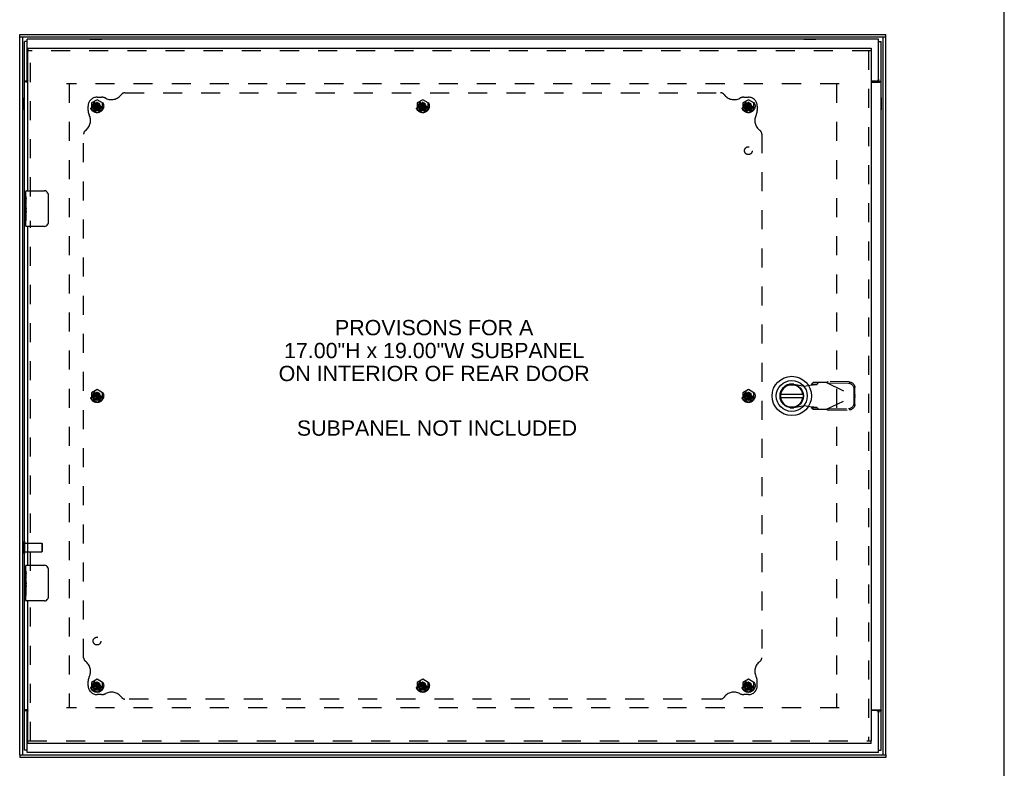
# Model space of a CAD drawing. Header units: inches. Extents: x 0 to 97.1, y 0 to 62.9.
# Tile 34 of 56: x 69.6 to 97.1, y 20.5 to 41.5. Entities that reach past the tile are written whole.
import ezdxf

# ---------------------------------------------------------------- set-up
doc = ezdxf.new("R2010")
doc.units = ezdxf.units.IN
doc.header["$LTSCALE"] = 5.342857
doc.header["$MEASUREMENT"] = 0
doc.linetypes.add('HIDDEN', pattern=[0.2, 0.1, -0.1])
doc.layers.get('0').update_dxf_attribs({"linetype": 'CONTINUOUS'})
for name, color, linetype in [('DEFAULT_2', 8, 'HIDDEN'), ('DIMENSIONS', 7, 'CONTINUOUS'), ('FRONT_COVER', 7, 'CONTINUOUS'), ('REAR_DOOR', 7, 'CONTINUOUS'), ('SUBPANEL', 7, 'CONTINUOUS')]:
    doc.layers.add(name, color=color, linetype=linetype)
doc.styles.get("Standard").update_dxf_attribs({"font": 'arial.ttf'})

msp = doc.modelspace()

# ---------------------------------------------------------------- linework, layer by layer
at = {"color": 7, "linetype": 'Continuous'}
for p, q in [((97.142857, 0), (97.142857, 62.857143)), ((69.765219, 40.880072), (69.690219, 40.880072)), ((71.521719, 40.947072), (71.521719, 40.943072)), ((71.521719, 40.947072), (71.858719, 40.947072)), ((71.858719, 40.947072), (71.858719, 40.943072)), ((91.521719, 40.947072), (91.521719, 40.943072)), ((91.521719, 40.947072), (91.858719, 40.947072)), ((91.858719, 40.947072), (91.858719, 40.943072)), ((93.615219, 40.880072), (93.690219, 40.880072)), ((69.765219, 39.771131), (69.690219, 39.771131)), ((69.765219, 39.771131), (69.765219, 39.828072)), ((93.615219, 39.828072), (93.615219, 39.771131)), ((93.615219, 39.771131), (93.690219, 39.771131)), ((69.685219, 38.962072), (69.685219, 39.299072)), ((69.685219, 39.299072), (69.690219, 39.299072)), ((93.694219, 39.299072), (93.690219, 39.299072)), ((93.694219, 39.299072), (93.694219, 38.962072)), ((69.685219, 38.962072), (69.690219, 38.962072)), ((93.694219, 38.962072), (93.690219, 38.962072)), ((69.685219, 26.524572), (69.685219, 26.861572)), ((69.685219, 26.861572), (69.690219, 26.861572)), ((69.685219, 26.524572), (69.690219, 26.524572)), ((69.765219, 22.115013), (69.690219, 22.115013)), ((69.765219, 22.058072), (69.765219, 22.115013)), ((93.615219, 22.115013), (93.690219, 22.115013)), ((93.615219, 22.115013), (93.615219, 22.058072)), ((69.765219, 21.006072), (69.690219, 21.006072)), ((93.615219, 21.006072), (93.690219, 21.006072))]:
    msp.add_line(p, q, dxfattribs=at)
at = {"color": 3, "linetype": 'Continuous'}
for p, q in [((69.690219, 21.006072), (69.690219, 40.880072)), ((69.765219, 39.828072), (69.765219, 40.943072)), ((93.615219, 40.943072), (69.765219, 40.943072)), ((93.615219, 39.828072), (93.615219, 40.943072)), ((93.690219, 21.006072), (93.690219, 40.880072)), ((69.784719, 39.741072), (69.733405, 39.741072)), ((93.555219, 39.768072), (93.409719, 39.768072)), ((93.409719, 39.741072), (93.647034, 39.741072)), ((93.662053, 39.749549), (93.669295, 39.752638)), ((69.718385, 22.136595), (69.711143, 22.133505)), ((69.784719, 22.145072), (69.733405, 22.145072)), ((93.409719, 22.145072), (93.647034, 22.145072)), ((93.555219, 22.118072), (93.409719, 22.118072)), ((69.765219, 20.943072), (69.765219, 22.058072)), ((93.615219, 20.943072), (93.615219, 22.058072)), ((93.615219, 20.943072), (69.765219, 20.943072))]:
    msp.add_line(p, q, dxfattribs=at)
for points in [[(69.711143, 39.752638), (69.708809, 39.753661), (69.706562, 39.754685), (69.704436, 39.755707), (69.702476, 39.756713), (69.700648, 39.757729), (69.698925, 39.758777), (69.697335, 39.759853), (69.695878, 39.760967), (69.694597, 39.762091), (69.693525, 39.763187), (69.692626, 39.764277), (69.691884, 39.765366), (69.691287, 39.766463), (69.690825, 39.767576), (69.690492, 39.768715), (69.690288, 39.769902), (69.690219, 39.771131)], [(69.733405, 39.741072), (69.732206, 39.742097), (69.7308, 39.74314), (69.729173, 39.744203), (69.72734, 39.745273), (69.725318, 39.746345), (69.723131, 39.747416), (69.720799, 39.748488), (69.718385, 39.749549), (69.711143, 39.752638)], [(93.647034, 39.741072), (93.648233, 39.742097), (93.649639, 39.74314), (93.651265, 39.744203), (93.653098, 39.745273), (93.65512, 39.746345), (93.657308, 39.747416), (93.659639, 39.748488), (93.662053, 39.749549)], [(93.669295, 39.752638), (93.67163, 39.753661), (93.673877, 39.754685), (93.676003, 39.755707), (93.677962, 39.756713), (93.679791, 39.757729), (93.681513, 39.758777), (93.683104, 39.759853), (93.684561, 39.760967), (93.685841, 39.762091), (93.686913, 39.763187), (93.687812, 39.764277), (93.688554, 39.765366), (93.689152, 39.766463), (93.689614, 39.767576), (93.689946, 39.768715), (93.69015, 39.769902), (93.690219, 39.771131)], [(69.711143, 22.133505), (69.708809, 22.132483), (69.706562, 22.131459), (69.704436, 22.130437), (69.702476, 22.12943), (69.700648, 22.128414), (69.698925, 22.127366), (69.697335, 22.12629), (69.695878, 22.125177), (69.694597, 22.124053), (69.693525, 22.122956), (69.692626, 22.121866), (69.691884, 22.120777), (69.691287, 22.11968), (69.690825, 22.118568), (69.690492, 22.117428), (69.690288, 22.116242), (69.690219, 22.115013)], [(69.733405, 22.145072), (69.732206, 22.144046), (69.7308, 22.143003), (69.729173, 22.14194), (69.72734, 22.14087), (69.725318, 22.139798), (69.723131, 22.138728), (69.720799, 22.137656), (69.718385, 22.136595)], [(93.647034, 22.145072), (93.648233, 22.144046), (93.649639, 22.143003), (93.651265, 22.14194), (93.653098, 22.14087), (93.65512, 22.139798), (93.657308, 22.138728), (93.659639, 22.137656), (93.662053, 22.136595), (93.669295, 22.133505)], [(93.669295, 22.133505), (93.67163, 22.132483), (93.673877, 22.131459), (93.676003, 22.130437), (93.677962, 22.12943), (93.679791, 22.128414), (93.681513, 22.127366), (93.683104, 22.12629), (93.684561, 22.125177), (93.685841, 22.124053), (93.686913, 22.122956), (93.687812, 22.121866), (93.688554, 22.120777), (93.689152, 22.11968), (93.689614, 22.118568), (93.689946, 22.117428), (93.69015, 22.116242), (93.690219, 22.115013)]]:
    msp.add_lwpolyline(points, dxfattribs=at)
at = {"color": 7, "linetype": 'Continuous'}
for points in [[(69.775785, 39.758534), (69.773227, 39.760408), (69.771972, 39.761352), (69.770734, 39.762332), (69.769566, 39.763331), (69.768505, 39.764341), (69.767578, 39.765358), (69.766806, 39.766371), (69.766193, 39.767376), (69.765738, 39.768366), (69.765435, 39.769331), (69.76527, 39.770253), (69.765219, 39.771131)], [(69.784719, 39.749715), (69.784087, 39.75075), (69.783333, 39.751792), (69.782456, 39.752837), (69.78149, 39.75385), (69.780496, 39.754789), (69.779438, 39.755709), (69.778278, 39.75665), (69.777054, 39.757593), (69.775785, 39.758534)], [(93.594371, 39.741072), (93.594201, 39.742258), (93.594131, 39.743404), (93.594157, 39.744507), (93.594276, 39.745579), (93.594487, 39.746622), (93.594793, 39.747652), (93.5952, 39.748678), (93.595715, 39.749707), (93.596351, 39.75075), (93.597105, 39.751792), (93.597983, 39.752837), (93.598949, 39.75385), (93.599942, 39.754789), (93.601, 39.755709), (93.60216, 39.75665), (93.603385, 39.757593), (93.604653, 39.758534), (93.607212, 39.760408)], [(93.607212, 39.760408), (93.608466, 39.761352), (93.609704, 39.762332), (93.610872, 39.763331), (93.611933, 39.764341), (93.61286, 39.765358), (93.613633, 39.766371), (93.614246, 39.767376), (93.6147, 39.768366), (93.615003, 39.769331), (93.615169, 39.770253), (93.615219, 39.771131)], [(69.773227, 22.125736), (69.771972, 22.124791), (69.770734, 22.123812), (69.769566, 22.122813), (69.768505, 22.121802), (69.767578, 22.120785), (69.766806, 22.119773), (69.766193, 22.118767), (69.765738, 22.117777), (69.765435, 22.116812), (69.76527, 22.11589), (69.765219, 22.115013)], [(69.784719, 22.136429), (69.784087, 22.135393), (69.783333, 22.134351), (69.782456, 22.133307), (69.78149, 22.132294), (69.780496, 22.131354), (69.779438, 22.130435), (69.778278, 22.129494), (69.777054, 22.128551), (69.775785, 22.127609), (69.773227, 22.125736)], [(93.594371, 22.145072), (93.594201, 22.143885), (93.594131, 22.14274), (93.594157, 22.141636), (93.594276, 22.140565), (93.594487, 22.139521), (93.594793, 22.138492), (93.5952, 22.137465), (93.595715, 22.136436), (93.596351, 22.135393), (93.597105, 22.134351), (93.597983, 22.133307), (93.598949, 22.132294), (93.599942, 22.131354), (93.601, 22.130435), (93.60216, 22.129494), (93.603385, 22.128551), (93.604653, 22.127609)], [(93.604653, 22.127609), (93.607212, 22.125736), (93.608466, 22.124791), (93.609704, 22.123812), (93.610872, 22.122813), (93.611933, 22.121802), (93.61286, 22.120785), (93.613633, 22.119773), (93.614246, 22.118767), (93.6147, 22.117777), (93.615003, 22.116812), (93.615169, 22.11589), (93.615219, 22.115013)]]:
    msp.add_lwpolyline(points, dxfattribs=at)
at = {"color": 3, "linetype": 'Continuous'}
for centre, start, end in [((69.825219, 39.828072), 180, 227.5164412), ((93.555219, 39.828072), 270, 360), ((69.825219, 22.058072), 132.4835588, 180), ((93.555219, 22.058072), 0, 90)]:
    msp.add_arc(centre, 0.06, start, end, dxfattribs=at)
at = {"layer": 'DEFAULT_2', "color": 8, "linetype": 'HIDDEN'}
for p, q in [((92.515219, 39.693072), (70.865219, 39.693072)), ((70.940219, 39.693072), (70.940219, 22.193072)), ((92.440219, 39.693072), (92.440219, 22.193072)), ((69.690219, 26.861572), (69.703219, 26.861572)), ((69.703219, 26.524572), (69.703219, 26.861572)), ((69.703219, 26.817072), (70.175219, 26.817072)), ((70.175219, 26.817072), (70.175219, 26.569072)), ((70.185219, 26.807072), (70.175219, 26.817072)), ((70.185219, 26.807072), (70.185219, 26.579072)), ((69.690219, 26.524572), (69.703219, 26.524572)), ((69.703219, 26.569072), (70.175219, 26.569072)), ((70.185219, 26.579072), (70.175219, 26.569072)), ((92.515219, 22.193072), (70.865219, 22.193072))]:
    msp.add_line(p, q, dxfattribs=at)
at = {"layer": 'FRONT_COVER', "color": 7, "linetype": 'Continuous'}
for p, q in [((69.555219, 41.003072), (69.555219, 41.078072)), ((93.825219, 41.003072), (69.555219, 41.003072)), ((69.630219, 41.003072), (69.630219, 20.883072)), ((93.750219, 20.883072), (93.750219, 41.003072)), ((93.825219, 41.003072), (93.825219, 41.078072)), ((69.555219, 20.883072), (69.555219, 20.808072)), ((69.555219, 20.883072), (93.825219, 20.883072)), ((93.825219, 20.883072), (93.825219, 20.808072))]:
    msp.add_line(p, q, dxfattribs=at)
at = {"layer": 'FRONT_COVER', "color": 3, "linetype": 'Continuous'}
for p, q in [((69.555219, 41.078072), (93.825219, 41.078072)), ((69.555219, 20.883072), (69.555219, 41.003072)), ((93.825219, 20.883072), (93.825219, 41.003072)), ((93.825219, 20.808072), (69.555219, 20.808072))]:
    msp.add_line(p, q, dxfattribs=at)
at = {"layer": 'REAR_DOOR', "color": 7, "linetype": 'Continuous'}
for p, q in [((69.784719, 40.693072), (69.784719, 40.618072)), ((93.409719, 40.693072), (93.409719, 40.618072)), ((69.739719, 36.693072), (70.249719, 36.693072)), ((69.724719, 36.534112), (69.724719, 36.678072)), ((69.724719, 36.278166), (69.724719, 36.530936)), ((69.733668, 36.476009), (69.724719, 36.476009)), ((69.734719, 36.308246), (69.734719, 36.465046)), ((70.349626, 36.593072), (70.349626, 35.793072)), ((69.724719, 35.708072), (69.724719, 36.27572)), ((69.727506, 36.245389), (69.724719, 36.245389)), ((69.724728, 36.308246), (69.734719, 36.308246)), ((69.734719, 36.124577), (69.734719, 36.177563)), ((69.724719, 36.113606), (69.733979, 36.113606)), ((69.724719, 36.077632), (69.734719, 36.077632)), ((69.724728, 36.014757), (69.734719, 36.014757)), ((69.734719, 35.84726), (69.734719, 36.077632)), ((69.724728, 35.84726), (69.734719, 35.84726)), ((70.249719, 35.693072), (69.739719, 35.693072)), ((91.50041, 30.980143), (90.87543, 30.980143)), ((90.87543, 30.901402), (91.50041, 30.901402)), ((69.724719, 26.034112), (69.724719, 26.178072)), ((69.724719, 25.778166), (69.724719, 26.030936)), ((69.733668, 25.976009), (69.724719, 25.976009)), ((69.734719, 25.808246), (69.734719, 25.965046)), ((69.739719, 26.193072), (70.249719, 26.193072)), ((70.349626, 26.093072), (70.349626, 25.293072)), ((69.724719, 25.208072), (69.724719, 25.77572)), ((69.727506, 25.745389), (69.724719, 25.745389)), ((69.724728, 25.808246), (69.734719, 25.808246)), ((69.734719, 25.624577), (69.734719, 25.677563)), ((69.724719, 25.613606), (69.733979, 25.613606)), ((69.724719, 25.577632), (69.734719, 25.577632)), ((69.724728, 25.514757), (69.734719, 25.514757)), ((69.734719, 25.34726), (69.734719, 25.577632)), ((69.724728, 25.34726), (69.734719, 25.34726)), ((70.249719, 25.193072), (69.739719, 25.193072)), ((69.784719, 21.193072), (69.784719, 21.268072)), ((93.409719, 21.193072), (93.409719, 21.268072))]:
    msp.add_line(p, q, dxfattribs=at)
at = {"layer": 'REAR_DOOR', "color": 3, "linetype": 'Continuous'}
for p, q in [((69.784719, 40.693072), (93.409719, 40.693072)), ((69.784719, 36.693072), (69.784719, 40.618072)), ((93.409719, 40.618072), (93.409719, 21.268072)), ((69.784719, 26.193072), (69.784719, 35.693072)), ((69.784719, 21.268072), (69.784719, 25.193072)), ((93.409719, 21.193072), (69.784719, 21.193072))]:
    msp.add_line(p, q, dxfattribs=at)
at = {"layer": 'REAR_DOOR', "color": 8, "linetype": 'HIDDEN'}
for p, q in [((93.409719, 40.618072), (69.784719, 40.618072)), ((69.859719, 36.538072), (69.859719, 40.618072)), ((93.334719, 40.618072), (93.334719, 21.268072)), ((71.722219, 39.248205), (71.566219, 39.158138)), ((71.878219, 39.158138), (71.722219, 39.248205)), ((80.847219, 39.248205), (80.691219, 39.158138)), ((81.003219, 39.158138), (80.847219, 39.248205)), ((89.972219, 39.248205), (89.816219, 39.158138)), ((90.128219, 39.158138), (89.972219, 39.248205)), ((71.566219, 39.158138), (71.566219, 38.978005)), ((71.566219, 38.978005), (71.722219, 38.887938)), ((71.623934, 39.083572), (71.622953, 39.083535)), ((71.622953, 39.083535), (71.821486, 39.052608)), ((71.622953, 39.052608), (71.821486, 39.083535)), ((71.622953, 39.052608), (71.623934, 39.052572)), ((71.653719, 39.083572), (71.623934, 39.083572)), ((71.623934, 39.052572), (71.653719, 39.052572)), ((71.628219, 39.068072), (71.722219, 39.068072)), ((71.68732, 39.102971), (71.653719, 39.083572)), ((71.653719, 39.083572), (71.790719, 39.052572)), ((71.653719, 39.052572), (71.790719, 39.083572)), ((71.653719, 39.052572), (71.68732, 39.033172)), ((71.706719, 39.136572), (71.68732, 39.102971)), ((71.68732, 39.033172), (71.757119, 39.102971)), ((71.68732, 39.102971), (71.757119, 39.033172)), ((71.68732, 39.033172), (71.706719, 38.999572)), ((71.706756, 39.167338), (71.706719, 39.166357)), ((71.706719, 39.166357), (71.706719, 39.136572)), ((71.706719, 38.999572), (71.737719, 39.136572)), ((71.737719, 38.999572), (71.706719, 39.136572)), ((71.706719, 38.999572), (71.706719, 38.969786)), ((71.706719, 38.969786), (71.706756, 38.968805)), ((71.706756, 38.968805), (71.737683, 39.167338)), ((71.737683, 38.968805), (71.706756, 39.167338)), ((71.722219, 39.068072), (71.722219, 38.994072)), ((71.722219, 38.887938), (71.878219, 38.978005)), ((71.737719, 39.166357), (71.737683, 39.167338)), ((71.737683, 38.968805), (71.737719, 38.969786)), ((71.737719, 39.136572), (71.737719, 39.166357)), ((71.757119, 39.102971), (71.737719, 39.136572)), ((71.737719, 38.999572), (71.757119, 39.033172)), ((71.737719, 38.969786), (71.737719, 38.999572)), ((71.790719, 39.083572), (71.757119, 39.102971)), ((71.757119, 39.033172), (71.790719, 39.052572)), ((71.820504, 39.083572), (71.790719, 39.083572)), ((71.790719, 39.052572), (71.820504, 39.052572)), ((71.821486, 39.083535), (71.820504, 39.083572)), ((71.820504, 39.052572), (71.821486, 39.052608)), ((71.878219, 38.978005), (71.878219, 39.158138)), ((80.691219, 39.158138), (80.691219, 38.978005)), ((80.691219, 38.978005), (80.847219, 38.887938)), ((80.748934, 39.083572), (80.747953, 39.083535)), ((80.747953, 39.052608), (80.946486, 39.083535)), ((80.747953, 39.083535), (80.946486, 39.052608)), ((80.747953, 39.052608), (80.748934, 39.052572)), ((80.778719, 39.083572), (80.748934, 39.083572)), ((80.748934, 39.052572), (80.778719, 39.052572)), ((80.753219, 39.068072), (80.847219, 39.068072)), ((80.81232, 39.102971), (80.778719, 39.083572)), ((80.778719, 39.052572), (80.915719, 39.083572)), ((80.778719, 39.083572), (80.915719, 39.052572)), ((80.778719, 39.052572), (80.81232, 39.033172)), ((80.831719, 39.136572), (80.81232, 39.102971)), ((80.81232, 39.033172), (80.882119, 39.102971)), ((80.81232, 39.102971), (80.882119, 39.033172)), ((80.81232, 39.033172), (80.831719, 38.999572)), ((80.831756, 39.167338), (80.831719, 39.166357)), ((80.831719, 39.166357), (80.831719, 39.136572)), ((80.831719, 38.999572), (80.862719, 39.136572)), ((80.862719, 38.999572), (80.831719, 39.136572)), ((80.831719, 38.999572), (80.831719, 38.969786)), ((80.831719, 38.969786), (80.831756, 38.968805)), ((80.831756, 38.968805), (80.862683, 39.167338)), ((80.862683, 38.968805), (80.831756, 39.167338)), ((80.847219, 39.068072), (80.847219, 38.994072)), ((80.847219, 38.887938), (81.003219, 38.978005)), ((80.862719, 39.166357), (80.862683, 39.167338)), ((80.862683, 38.968805), (80.862719, 38.969786)), ((80.862719, 39.136572), (80.862719, 39.166357)), ((80.882119, 39.102971), (80.862719, 39.136572)), ((80.862719, 38.999572), (80.882119, 39.033172)), ((80.862719, 38.969786), (80.862719, 38.999572)), ((80.915719, 39.083572), (80.882119, 39.102971)), ((80.882119, 39.033172), (80.915719, 39.052572)), ((80.945504, 39.083572), (80.915719, 39.083572)), ((80.915719, 39.052572), (80.945504, 39.052572)), ((80.946486, 39.083535), (80.945504, 39.083572)), ((80.945504, 39.052572), (80.946486, 39.052608)), ((81.003219, 38.978005), (81.003219, 39.158138)), ((89.816219, 39.158138), (89.816219, 38.978005)), ((89.816219, 38.978005), (89.972219, 38.887938)), ((89.873934, 39.083572), (89.872953, 39.083535)), ((89.872953, 39.052608), (90.071486, 39.083535)), ((89.872953, 39.083535), (90.071486, 39.052608)), ((89.872953, 39.052608), (89.873934, 39.052572)), ((89.903719, 39.083572), (89.873934, 39.083572)), ((89.873934, 39.052572), (89.903719, 39.052572)), ((89.878219, 39.068072), (89.972219, 39.068072)), ((89.93732, 39.102971), (89.903719, 39.083572)), ((89.903719, 39.052572), (90.040719, 39.083572)), ((89.903719, 39.083572), (90.040719, 39.052572)), ((89.903719, 39.052572), (89.93732, 39.033172)), ((89.956719, 39.136572), (89.93732, 39.102971)), ((89.93732, 39.033172), (90.007119, 39.102971)), ((89.93732, 39.102971), (90.007119, 39.033172)), ((89.93732, 39.033172), (89.956719, 38.999572)), ((89.956756, 39.167338), (89.956719, 39.166357)), ((89.956719, 39.166357), (89.956719, 39.136572)), ((89.956719, 38.999572), (89.987719, 39.136572)), ((89.987719, 38.999572), (89.956719, 39.136572)), ((89.956719, 38.999572), (89.956719, 38.969786)), ((89.956719, 38.969786), (89.956756, 38.968805)), ((89.956756, 38.968805), (89.987683, 39.167338)), ((89.987683, 38.968805), (89.956756, 39.167338)), ((89.972219, 39.068072), (89.972219, 38.994072)), ((89.972219, 38.887938), (90.128219, 38.978005)), ((89.987719, 39.166357), (89.987683, 39.167338)), ((89.987683, 38.968805), (89.987719, 38.969786)), ((89.987719, 39.136572), (89.987719, 39.166357)), ((90.007119, 39.102971), (89.987719, 39.136572)), ((89.987719, 38.999572), (90.007119, 39.033172)), ((89.987719, 38.969786), (89.987719, 38.999572)), ((90.040719, 39.083572), (90.007119, 39.102971)), ((90.007119, 39.033172), (90.040719, 39.052572)), ((90.070504, 39.083572), (90.040719, 39.083572)), ((90.040719, 39.052572), (90.070504, 39.052572)), ((90.071486, 39.083535), (90.070504, 39.083572)), ((90.070504, 39.052572), (90.071486, 39.052608)), ((90.128219, 38.978005), (90.128219, 39.158138)), ((69.859719, 26.038072), (69.859719, 35.848072)), ((91.247942, 31.269966), (91.542282, 31.216332)), ((91.542282, 31.216332), (91.739133, 31.254187)), ((91.784594, 31.314757), (91.74301, 31.268704)), ((91.74301, 31.268704), (91.898098, 31.268704)), ((92.158393, 31.314757), (91.784594, 31.314757)), ((91.898098, 31.268704), (91.939682, 31.314757)), ((92.158393, 31.314757), (92.945794, 30.940741)), ((92.186676, 31.301322), (92.206431, 31.342912)), ((92.777144, 31.291242), (92.186676, 31.301322)), ((92.796899, 31.332831), (92.206431, 31.342912)), ((92.959168, 30.985362), (92.95578, 31.178299)), ((71.722219, 31.123205), (71.566219, 31.033138)), ((71.566219, 31.033138), (71.566219, 30.853005)), ((71.623934, 30.958572), (71.622953, 30.958535)), ((71.622953, 30.958535), (71.821486, 30.927608)), ((71.622953, 30.927608), (71.821486, 30.958535)), ((71.622953, 30.927608), (71.623934, 30.927572)), ((71.653719, 30.958572), (71.623934, 30.958572)), ((71.623934, 30.927572), (71.653719, 30.927572)), ((71.628219, 30.943072), (71.722219, 30.943072)), ((71.68732, 30.977971), (71.653719, 30.958572)), ((71.653719, 30.958572), (71.790719, 30.927572)), ((71.653719, 30.927572), (71.790719, 30.958572)), ((71.653719, 30.927572), (71.68732, 30.908172)), ((71.706719, 31.011572), (71.68732, 30.977971)), ((71.68732, 30.908172), (71.757119, 30.977971)), ((71.68732, 30.977971), (71.757119, 30.908172)), ((71.68732, 30.908172), (71.706719, 30.874572)), ((71.706756, 31.042338), (71.706719, 31.041357)), ((71.706719, 31.041357), (71.706719, 31.011572)), ((71.706719, 30.874572), (71.737719, 31.011572)), ((71.737719, 30.874572), (71.706719, 31.011572)), ((71.706756, 30.843805), (71.737683, 31.042338)), ((71.737683, 30.843805), (71.706756, 31.042338)), ((71.878219, 31.033138), (71.722219, 31.123205)), ((71.722219, 30.943072), (71.722219, 30.869072)), ((71.737719, 31.041357), (71.737683, 31.042338)), ((71.737719, 31.011572), (71.737719, 31.041357)), ((71.757119, 30.977971), (71.737719, 31.011572)), ((71.737719, 30.874572), (71.757119, 30.908172)), ((71.790719, 30.958572), (71.757119, 30.977971)), ((71.757119, 30.908172), (71.790719, 30.927572)), ((71.820504, 30.958572), (71.790719, 30.958572)), ((71.790719, 30.927572), (71.820504, 30.927572)), ((71.821486, 30.958535), (71.820504, 30.958572)), ((71.820504, 30.927572), (71.821486, 30.927608)), ((71.878219, 30.853005), (71.878219, 31.033138)), ((89.972219, 31.123205), (89.816219, 31.033138)), ((89.816219, 31.033138), (89.816219, 30.853005)), ((89.873934, 30.958572), (89.872953, 30.958535)), ((89.872953, 30.927608), (90.071486, 30.958535)), ((89.872953, 30.958535), (90.071486, 30.927608)), ((89.872953, 30.927608), (89.873934, 30.927572)), ((89.903719, 30.958572), (89.873934, 30.958572)), ((89.873934, 30.927572), (89.903719, 30.927572)), ((89.878219, 30.943072), (89.972219, 30.943072)), ((89.93732, 30.977971), (89.903719, 30.958572)), ((89.903719, 30.927572), (90.040719, 30.958572)), ((89.903719, 30.958572), (90.040719, 30.927572)), ((89.903719, 30.927572), (89.93732, 30.908172)), ((89.956719, 31.011572), (89.93732, 30.977971)), ((89.93732, 30.908172), (90.007119, 30.977971)), ((89.93732, 30.977971), (90.007119, 30.908172)), ((89.93732, 30.908172), (89.956719, 30.874572)), ((89.956756, 31.042338), (89.956719, 31.041357)), ((89.956719, 31.041357), (89.956719, 31.011572)), ((89.956719, 30.874572), (89.987719, 31.011572)), ((89.987719, 30.874572), (89.956719, 31.011572)), ((89.956756, 30.843805), (89.987683, 31.042338)), ((89.987683, 30.843805), (89.956756, 31.042338)), ((90.128219, 31.033138), (89.972219, 31.123205)), ((89.972219, 30.943072), (89.972219, 30.869072)), ((89.987719, 31.041357), (89.987683, 31.042338)), ((89.987719, 31.011572), (89.987719, 31.041357)), ((90.007119, 30.977971), (89.987719, 31.011572)), ((89.987719, 30.874572), (90.007119, 30.908172)), ((90.040719, 30.958572), (90.007119, 30.977971)), ((90.007119, 30.908172), (90.040719, 30.927572)), ((90.070504, 30.958572), (90.040719, 30.958572)), ((90.040719, 30.927572), (90.070504, 30.927572)), ((90.071486, 30.958535), (90.070504, 30.958572)), ((90.070504, 30.927572), (90.071486, 30.927608)), ((90.128219, 30.853005), (90.128219, 31.033138)), ((92.158393, 30.566725), (92.945794, 30.940741)), ((92.939413, 30.943772), (92.936025, 31.136709)), ((92.936025, 30.744773), (92.939413, 30.93771)), ((92.959168, 30.985362), (92.939413, 30.943772)), ((92.939413, 30.93771), (92.959168, 30.89612)), ((92.950342, 30.955796), (92.945794, 30.940741)), ((92.945794, 30.940741), (92.950342, 30.925686)), ((92.959168, 30.985362), (92.95701, 30.978082)), ((71.566219, 30.853005), (71.722219, 30.762938)), ((71.706719, 30.874572), (71.706719, 30.844786)), ((71.706719, 30.844786), (71.706756, 30.843805)), ((71.722219, 30.762938), (71.878219, 30.853005)), ((71.737683, 30.843805), (71.737719, 30.844786)), ((71.737719, 30.844786), (71.737719, 30.874572)), ((89.816219, 30.853005), (89.972219, 30.762938)), ((89.956719, 30.874572), (89.956719, 30.844786)), ((89.956719, 30.844786), (89.956756, 30.843805)), ((89.972219, 30.762938), (90.128219, 30.853005)), ((89.987683, 30.843805), (89.987719, 30.844786)), ((89.987719, 30.844786), (89.987719, 30.874572)), ((91.542282, 30.66515), (91.247942, 30.611516)), ((91.739133, 30.627295), (91.542282, 30.66515)), ((92.95578, 30.703184), (92.959168, 30.89612)), ((91.898098, 30.612778), (91.74301, 30.612778)), ((91.74301, 30.612778), (91.784594, 30.566725)), ((91.784594, 30.566725), (92.158393, 30.566725)), ((91.939682, 30.566725), (91.898098, 30.612778)), ((92.186676, 30.58016), (92.777144, 30.59024)), ((92.206431, 30.53857), (92.186676, 30.58016)), ((92.206431, 30.53857), (92.796899, 30.548651)), ((69.859719, 21.268072), (69.859719, 25.348072)), ((71.722219, 22.998205), (71.566219, 22.908138)), ((71.566219, 22.908138), (71.566219, 22.728005)), ((71.706756, 22.917338), (71.706719, 22.916357)), ((71.706719, 22.916357), (71.706719, 22.886572)), ((71.737683, 22.718805), (71.706756, 22.917338)), ((71.706756, 22.718805), (71.737683, 22.917338)), ((71.878219, 22.908138), (71.722219, 22.998205)), ((71.737719, 22.916357), (71.737683, 22.917338)), ((71.737719, 22.886572), (71.737719, 22.916357)), ((71.878219, 22.728005), (71.878219, 22.908138)), ((80.847219, 22.998205), (80.691219, 22.908138)), ((80.691219, 22.908138), (80.691219, 22.728005)), ((80.831756, 22.917338), (80.831719, 22.916357)), ((80.831719, 22.916357), (80.831719, 22.886572)), ((80.862683, 22.718805), (80.831756, 22.917338)), ((80.831756, 22.718805), (80.862683, 22.917338)), ((81.003219, 22.908138), (80.847219, 22.998205)), ((80.862719, 22.916357), (80.862683, 22.917338)), ((80.862719, 22.886572), (80.862719, 22.916357)), ((81.003219, 22.728005), (81.003219, 22.908138)), ((89.972219, 22.998205), (89.816219, 22.908138)), ((89.816219, 22.908138), (89.816219, 22.728005)), ((89.956756, 22.917338), (89.956719, 22.916357)), ((89.956719, 22.916357), (89.956719, 22.886572)), ((89.987683, 22.718805), (89.956756, 22.917338)), ((89.956756, 22.718805), (89.987683, 22.917338)), ((90.128219, 22.908138), (89.972219, 22.998205)), ((89.987719, 22.916357), (89.987683, 22.917338)), ((89.987719, 22.886572), (89.987719, 22.916357)), ((90.128219, 22.728005), (90.128219, 22.908138)), ((71.566219, 22.728005), (71.722219, 22.637938)), ((71.623934, 22.833572), (71.622953, 22.833535)), ((71.622953, 22.833535), (71.821486, 22.802608)), ((71.622953, 22.802608), (71.821486, 22.833535)), ((71.622953, 22.802608), (71.623934, 22.802572)), ((71.653719, 22.833572), (71.623934, 22.833572)), ((71.623934, 22.802572), (71.653719, 22.802572)), ((71.628219, 22.818072), (71.722219, 22.818072)), ((71.68732, 22.852971), (71.653719, 22.833572)), ((71.653719, 22.833572), (71.790719, 22.802572)), ((71.653719, 22.802572), (71.790719, 22.833572)), ((71.653719, 22.802572), (71.68732, 22.783172)), ((71.706719, 22.886572), (71.68732, 22.852971)), ((71.68732, 22.852971), (71.757119, 22.783172)), ((71.68732, 22.783172), (71.757119, 22.852971)), ((71.68732, 22.783172), (71.706719, 22.749572)), ((71.737719, 22.749572), (71.706719, 22.886572)), ((71.706719, 22.749572), (71.737719, 22.886572)), ((71.706719, 22.749572), (71.706719, 22.719786)), ((71.706719, 22.719786), (71.706756, 22.718805)), ((71.722219, 22.818072), (71.722219, 22.744072)), ((71.722219, 22.637938), (71.878219, 22.728005)), ((71.737683, 22.718805), (71.737719, 22.719786)), ((71.757119, 22.852971), (71.737719, 22.886572)), ((71.737719, 22.749572), (71.757119, 22.783172)), ((71.737719, 22.719786), (71.737719, 22.749572)), ((71.790719, 22.833572), (71.757119, 22.852971)), ((71.757119, 22.783172), (71.790719, 22.802572)), ((71.820504, 22.833572), (71.790719, 22.833572)), ((71.790719, 22.802572), (71.820504, 22.802572)), ((71.821486, 22.833535), (71.820504, 22.833572)), ((71.820504, 22.802572), (71.821486, 22.802608)), ((80.691219, 22.728005), (80.847219, 22.637938)), ((80.748934, 22.833572), (80.747953, 22.833535)), ((80.747953, 22.802608), (80.946486, 22.833535)), ((80.747953, 22.833535), (80.946486, 22.802608)), ((80.747953, 22.802608), (80.748934, 22.802572)), ((80.778719, 22.833572), (80.748934, 22.833572)), ((80.748934, 22.802572), (80.778719, 22.802572)), ((80.753219, 22.818072), (80.847219, 22.818072)), ((80.81232, 22.852971), (80.778719, 22.833572)), ((80.778719, 22.802572), (80.915719, 22.833572)), ((80.778719, 22.833572), (80.915719, 22.802572)), ((80.778719, 22.802572), (80.81232, 22.783172)), ((80.831719, 22.886572), (80.81232, 22.852971)), ((80.81232, 22.852971), (80.882119, 22.783172)), ((80.81232, 22.783172), (80.882119, 22.852971)), ((80.81232, 22.783172), (80.831719, 22.749572)), ((80.862719, 22.749572), (80.831719, 22.886572)), ((80.831719, 22.749572), (80.862719, 22.886572)), ((80.831719, 22.749572), (80.831719, 22.719786)), ((80.831719, 22.719786), (80.831756, 22.718805)), ((80.847219, 22.818072), (80.847219, 22.744072)), ((80.847219, 22.637938), (81.003219, 22.728005)), ((80.862683, 22.718805), (80.862719, 22.719786)), ((80.882119, 22.852971), (80.862719, 22.886572)), ((80.862719, 22.749572), (80.882119, 22.783172)), ((80.862719, 22.719786), (80.862719, 22.749572)), ((80.915719, 22.833572), (80.882119, 22.852971)), ((80.882119, 22.783172), (80.915719, 22.802572)), ((80.945504, 22.833572), (80.915719, 22.833572)), ((80.915719, 22.802572), (80.945504, 22.802572)), ((80.946486, 22.833535), (80.945504, 22.833572)), ((80.945504, 22.802572), (80.946486, 22.802608)), ((89.816219, 22.728005), (89.972219, 22.637938)), ((89.873934, 22.833572), (89.872953, 22.833535)), ((89.872953, 22.802608), (90.071486, 22.833535)), ((89.872953, 22.833535), (90.071486, 22.802608)), ((89.872953, 22.802608), (89.873934, 22.802572)), ((89.903719, 22.833572), (89.873934, 22.833572)), ((89.873934, 22.802572), (89.903719, 22.802572)), ((89.878219, 22.818072), (89.972219, 22.818072)), ((89.93732, 22.852971), (89.903719, 22.833572)), ((89.903719, 22.802572), (90.040719, 22.833572)), ((89.903719, 22.833572), (90.040719, 22.802572)), ((89.903719, 22.802572), (89.93732, 22.783172)), ((89.956719, 22.886572), (89.93732, 22.852971)), ((89.93732, 22.852971), (90.007119, 22.783172)), ((89.93732, 22.783172), (90.007119, 22.852971)), ((89.93732, 22.783172), (89.956719, 22.749572)), ((89.987719, 22.749572), (89.956719, 22.886572)), ((89.956719, 22.749572), (89.987719, 22.886572)), ((89.956719, 22.749572), (89.956719, 22.719786)), ((89.956719, 22.719786), (89.956756, 22.718805)), ((89.972219, 22.818072), (89.972219, 22.744072)), ((89.972219, 22.637938), (90.128219, 22.728005)), ((89.987683, 22.718805), (89.987719, 22.719786)), ((90.007119, 22.852971), (89.987719, 22.886572)), ((89.987719, 22.749572), (90.007119, 22.783172)), ((89.987719, 22.719786), (89.987719, 22.749572)), ((90.040719, 22.833572), (90.007119, 22.852971)), ((90.007119, 22.783172), (90.040719, 22.802572)), ((90.070504, 22.833572), (90.040719, 22.833572)), ((90.040719, 22.802572), (90.070504, 22.802572)), ((90.071486, 22.833535), (90.070504, 22.833572)), ((90.070504, 22.802572), (90.071486, 22.802608)), ((69.784719, 21.268072), (93.409719, 21.268072))]:
    msp.add_line(p, q, dxfattribs=at)
for points in [[(71.622953, 39.083535), (71.622824, 39.078384), (71.622745, 39.073241), (71.622718, 39.068072), (71.622745, 39.062902), (71.622824, 39.057759), (71.622953, 39.052608)], [(71.719013, 38.983137), (71.715052, 38.982202), (71.710778, 38.981519), (71.706151, 38.981065), (71.701247, 38.980908), (71.696125, 38.981107), (71.690856, 38.981671), (71.685555, 38.982632), (71.680215, 38.983979)], [(71.722219, 39.167572), (71.719624, 39.167565), (71.717039, 39.167546), (71.714459, 39.167513), (71.711885, 39.167468), (71.709319, 39.167409), (71.706756, 39.167338)], [(71.706756, 38.968805), (71.709318, 38.968734), (71.711884, 38.968676), (71.714457, 38.96863), (71.717037, 38.968598), (71.719624, 38.968578), (71.722219, 38.968572)], [(71.719013, 38.983137), (71.71988, 38.986015), (71.720702, 38.988797), (71.721481, 38.991483), (71.722219, 38.994072)], [(71.737683, 39.167338), (71.735121, 39.167409), (71.732555, 39.167468), (71.729981, 39.167513), (71.727401, 39.167546), (71.724815, 39.167565), (71.722219, 39.167572)], [(71.722219, 38.968572), (71.724814, 38.968578), (71.727399, 38.968598), (71.729979, 38.96863), (71.732553, 38.968676), (71.73512, 38.968734), (71.737683, 38.968805)], [(71.821486, 39.052608), (71.821615, 39.057759), (71.821693, 39.062902), (71.82172, 39.068072), (71.821693, 39.073241), (71.821615, 39.078384), (71.821486, 39.083535)], [(80.747953, 39.083535), (80.747824, 39.078384), (80.747745, 39.073241), (80.747718, 39.068072), (80.747745, 39.062902), (80.747824, 39.057759), (80.747953, 39.052608)], [(80.844013, 38.983137), (80.840052, 38.982202), (80.835778, 38.981519), (80.831151, 38.981065), (80.826247, 38.980908), (80.821125, 38.981107), (80.815856, 38.981671), (80.810555, 38.982632), (80.805215, 38.983979)], [(80.847219, 39.167572), (80.844624, 39.167565), (80.842039, 39.167546), (80.839459, 39.167513), (80.836885, 39.167468), (80.834319, 39.167409), (80.831756, 39.167338)], [(80.831756, 38.968805), (80.834318, 38.968734), (80.836884, 38.968676), (80.839457, 38.96863), (80.842037, 38.968598), (80.844624, 38.968578), (80.847219, 38.968572)], [(80.844013, 38.983137), (80.84488, 38.986015), (80.845702, 38.988797), (80.846481, 38.991483), (80.847219, 38.994072)], [(80.862683, 39.167338), (80.860121, 39.167409), (80.857555, 39.167468), (80.854981, 39.167513), (80.852401, 39.167546), (80.849815, 39.167565), (80.847219, 39.167572)], [(80.847219, 38.968572), (80.849814, 38.968578), (80.852399, 38.968598), (80.854979, 38.96863), (80.857553, 38.968676), (80.86012, 38.968734), (80.862683, 38.968805)], [(80.946486, 39.052608), (80.946615, 39.057759), (80.946693, 39.062902), (80.94672, 39.068072), (80.946693, 39.073241), (80.946615, 39.078384), (80.946486, 39.083535)], [(89.872953, 39.083535), (89.872824, 39.078384), (89.872745, 39.073241), (89.872718, 39.068072), (89.872745, 39.062902), (89.872824, 39.057759), (89.872953, 39.052608)], [(89.969013, 38.983137), (89.965052, 38.982202), (89.960778, 38.981519), (89.956151, 38.981065), (89.951247, 38.980908), (89.946125, 38.981107), (89.940856, 38.981671), (89.935555, 38.982632), (89.930215, 38.983979)], [(89.972219, 39.167572), (89.969624, 39.167565), (89.967039, 39.167546), (89.964459, 39.167513), (89.961885, 39.167468), (89.959319, 39.167409), (89.956756, 39.167338)], [(89.956756, 38.968805), (89.959318, 38.968734), (89.961884, 38.968676), (89.964457, 38.96863), (89.967037, 38.968598), (89.969624, 38.968578), (89.972219, 38.968572)], [(89.969013, 38.983137), (89.96988, 38.986015), (89.970702, 38.988797), (89.971481, 38.991483), (89.972219, 38.994072)], [(89.987683, 39.167338), (89.985121, 39.167409), (89.982555, 39.167468), (89.979981, 39.167513), (89.977401, 39.167546), (89.974815, 39.167565), (89.972219, 39.167572)], [(89.972219, 38.968572), (89.974814, 38.968578), (89.977399, 38.968598), (89.979979, 38.96863), (89.982553, 38.968676), (89.98512, 38.968734), (89.987683, 38.968805)], [(90.071486, 39.052608), (90.071615, 39.057759), (90.071693, 39.062902), (90.07172, 39.068072), (90.071693, 39.073241), (90.071615, 39.078384), (90.071486, 39.083535)], [(91.739133, 31.254187), (91.755206, 31.255224), (91.771118, 31.256261), (91.786712, 31.257298), (91.801833, 31.258335), (91.816331, 31.259372), (91.830062, 31.260409), (91.842889, 31.261446), (91.854685, 31.262483), (91.865333, 31.26352), (91.874727, 31.264557), (91.882773, 31.265594), (91.889391, 31.26663), (91.894516, 31.267667), (91.898098, 31.268704)], [(91.74301, 31.268704), (91.742747, 31.266285), (91.74229, 31.263865), (91.741663, 31.261446), (91.7409, 31.259026), (91.740041, 31.256607), (91.739133, 31.254187)], [(92.158393, 31.314757), (92.166446, 31.319549), (92.174492, 31.324324), (92.182522, 31.329065), (92.190527, 31.333755), (92.198499, 31.338376), (92.206431, 31.342912)], [(92.936025, 31.136709), (92.934991, 31.151713), (92.93249, 31.166445), (92.928498, 31.180971), (92.923086, 31.19509), (92.916289, 31.208661), (92.908192, 31.221565), (92.898855, 31.233671), (92.888384, 31.244876), (92.876863, 31.255061), (92.864415, 31.264144), (92.851145, 31.272022), (92.837189, 31.278636), (92.822669, 31.283904), (92.807729, 31.287791), (92.792577, 31.29023), (92.777144, 31.291242)], [(92.796899, 31.332831), (92.812333, 31.331819), (92.827485, 31.329381), (92.842425, 31.325493), (92.856945, 31.320224), (92.870902, 31.31361), (92.884172, 31.305732), (92.89662, 31.296649), (92.908141, 31.286464), (92.918612, 31.275259), (92.927948, 31.263153), (92.936045, 31.250248), (92.942842, 31.236677), (92.948254, 31.222559), (92.952246, 31.208033), (92.954746, 31.193302), (92.95578, 31.178299)], [(71.622953, 30.958535), (71.622824, 30.953384), (71.622745, 30.948241), (71.622718, 30.943072), (71.622745, 30.937902), (71.622824, 30.932759), (71.622953, 30.927608)], [(71.722219, 31.042572), (71.719624, 31.042565), (71.717039, 31.042546), (71.714459, 31.042513), (71.711885, 31.042468), (71.709319, 31.042409), (71.706756, 31.042338)], [(71.737683, 31.042338), (71.735121, 31.042409), (71.732555, 31.042468), (71.729981, 31.042513), (71.727401, 31.042546), (71.724815, 31.042565), (71.722219, 31.042572)], [(71.821486, 30.927608), (71.821615, 30.932759), (71.821693, 30.937902), (71.82172, 30.943072), (71.821693, 30.948241), (71.821615, 30.953384), (71.821486, 30.958535)], [(89.872953, 30.958535), (89.872824, 30.953384), (89.872745, 30.948241), (89.872718, 30.943072), (89.872745, 30.937902), (89.872824, 30.932759), (89.872953, 30.927608)], [(89.972219, 31.042572), (89.969624, 31.042565), (89.967039, 31.042546), (89.964459, 31.042513), (89.961885, 31.042468), (89.959319, 31.042409), (89.956756, 31.042338)], [(89.987683, 31.042338), (89.985121, 31.042409), (89.982555, 31.042468), (89.979981, 31.042513), (89.977401, 31.042546), (89.974815, 31.042565), (89.972219, 31.042572)], [(90.071486, 30.927608), (90.071615, 30.932759), (90.071693, 30.937902), (90.07172, 30.943072), (90.071693, 30.948241), (90.071615, 30.953384), (90.071486, 30.958535)], [(92.95701, 30.978082), (92.952591, 30.963282), (92.950342, 30.955796)], [(92.950342, 30.925686), (92.954815, 30.910765), (92.95701, 30.9034), (92.959168, 30.89612)], [(71.719013, 30.858137), (71.715052, 30.857202), (71.710778, 30.856519), (71.706151, 30.856065), (71.701247, 30.855908), (71.696125, 30.856107), (71.690856, 30.856671), (71.685555, 30.857632), (71.680215, 30.858979)], [(71.706756, 30.843805), (71.709318, 30.843734), (71.711884, 30.843676), (71.714457, 30.84363), (71.717037, 30.843598), (71.719624, 30.843578), (71.722219, 30.843572)], [(71.719013, 30.858137), (71.71988, 30.861015), (71.720702, 30.863797), (71.721481, 30.866483), (71.722219, 30.869072)], [(71.722219, 30.843572), (71.724814, 30.843578), (71.727399, 30.843598), (71.729979, 30.84363), (71.732553, 30.843676), (71.73512, 30.843734), (71.737683, 30.843805)], [(89.969013, 30.858137), (89.965052, 30.857202), (89.960778, 30.856519), (89.956151, 30.856065), (89.951247, 30.855908), (89.946125, 30.856107), (89.940856, 30.856671), (89.935555, 30.857632), (89.930215, 30.858979)], [(89.956756, 30.843805), (89.959318, 30.843734), (89.961884, 30.843676), (89.964457, 30.84363), (89.967037, 30.843598), (89.969624, 30.843578), (89.972219, 30.843572)], [(89.969013, 30.858137), (89.96988, 30.861015), (89.970702, 30.863797), (89.971481, 30.866483), (89.972219, 30.869072)], [(89.972219, 30.843572), (89.974814, 30.843578), (89.977399, 30.843598), (89.979979, 30.84363), (89.982553, 30.843676), (89.98512, 30.843734), (89.987683, 30.843805)], [(91.898098, 30.612778), (91.894517, 30.613815), (91.889391, 30.614852), (91.882773, 30.615888), (91.874727, 30.616925), (91.865334, 30.617962), (91.854686, 30.618999), (91.84289, 30.620036), (91.830063, 30.621073), (91.816332, 30.62211), (91.801834, 30.623147), (91.786713, 30.624184), (91.771119, 30.625221), (91.755206, 30.626258), (91.739133, 30.627295)], [(91.739133, 30.627295), (91.740041, 30.624875), (91.7409, 30.622456), (91.741663, 30.620036), (91.74229, 30.617617), (91.742747, 30.615197), (91.74301, 30.612778)], [(92.777144, 30.59024), (92.792578, 30.591252), (92.80773, 30.593691), (92.82267, 30.597579), (92.837191, 30.602847), (92.851147, 30.609461), (92.864417, 30.61734), (92.876865, 30.626422), (92.888386, 30.636607), (92.898857, 30.647813), (92.908193, 30.659919), (92.91629, 30.672823), (92.923087, 30.686394), (92.928499, 30.700513), (92.932491, 30.715039), (92.934991, 30.729769), (92.936025, 30.744773)], [(92.95578, 30.703184), (92.954746, 30.688179), (92.952245, 30.673448), (92.948253, 30.658922), (92.942841, 30.644803), (92.936044, 30.631232), (92.927947, 30.618327), (92.91861, 30.606221), (92.908139, 30.595016), (92.896618, 30.584831), (92.88417, 30.575749), (92.8709, 30.567871), (92.856944, 30.561257), (92.842423, 30.555989), (92.827484, 30.552101), (92.812332, 30.549663), (92.796899, 30.548651)], [(92.206431, 30.53857), (92.198499, 30.543106), (92.190527, 30.547727), (92.182522, 30.552417), (92.174492, 30.557158), (92.166446, 30.561933), (92.158393, 30.566725)], [(71.722219, 22.917572), (71.719624, 22.917565), (71.717039, 22.917546), (71.714459, 22.917513), (71.711885, 22.917468), (71.709319, 22.917409), (71.706756, 22.917338)], [(71.737683, 22.917338), (71.735121, 22.917409), (71.732555, 22.917468), (71.729981, 22.917513), (71.727401, 22.917546), (71.724815, 22.917565), (71.722219, 22.917572)], [(80.847219, 22.917572), (80.844624, 22.917565), (80.842039, 22.917546), (80.839459, 22.917513), (80.836885, 22.917468), (80.834319, 22.917409), (80.831756, 22.917338)], [(80.862683, 22.917338), (80.860121, 22.917409), (80.857555, 22.917468), (80.854981, 22.917513), (80.852401, 22.917546), (80.849815, 22.917565), (80.847219, 22.917572)], [(89.972219, 22.917572), (89.969624, 22.917565), (89.967039, 22.917546), (89.964459, 22.917513), (89.961885, 22.917468), (89.959319, 22.917409), (89.956756, 22.917338)], [(89.987683, 22.917338), (89.985121, 22.917409), (89.982555, 22.917468), (89.979981, 22.917513), (89.977401, 22.917546), (89.974815, 22.917565), (89.972219, 22.917572)], [(71.622953, 22.833535), (71.622824, 22.828384), (71.622745, 22.823241), (71.622718, 22.818072), (71.622745, 22.812902), (71.622824, 22.807759), (71.622953, 22.802608)], [(71.719013, 22.733137), (71.715052, 22.732202), (71.710778, 22.731519), (71.706151, 22.731065), (71.701247, 22.730908), (71.696125, 22.731107), (71.690856, 22.731671), (71.685555, 22.732632), (71.680215, 22.733979)], [(71.706756, 22.718805), (71.709318, 22.718734), (71.711884, 22.718676), (71.714457, 22.71863), (71.717037, 22.718598), (71.719624, 22.718578), (71.722219, 22.718572)], [(71.719013, 22.733137), (71.71988, 22.736015), (71.720702, 22.738797), (71.721481, 22.741483), (71.722219, 22.744072)], [(71.722219, 22.718572), (71.724814, 22.718578), (71.727399, 22.718598), (71.729979, 22.71863), (71.732553, 22.718676), (71.73512, 22.718734), (71.737683, 22.718805)], [(71.821486, 22.802608), (71.821615, 22.807759), (71.821693, 22.812902), (71.82172, 22.818072), (71.821693, 22.823241), (71.821615, 22.828384), (71.821486, 22.833535)], [(80.747953, 22.833535), (80.747824, 22.828384), (80.747745, 22.823241), (80.747718, 22.818072), (80.747745, 22.812902), (80.747824, 22.807759), (80.747953, 22.802608)], [(80.844013, 22.733137), (80.840052, 22.732202), (80.835778, 22.731519), (80.831151, 22.731065), (80.826247, 22.730908), (80.821125, 22.731107), (80.815856, 22.731671), (80.810555, 22.732632), (80.805215, 22.733979)], [(80.831756, 22.718805), (80.834318, 22.718734), (80.836884, 22.718676), (80.839457, 22.71863), (80.842037, 22.718598), (80.844624, 22.718578), (80.847219, 22.718572)], [(80.844013, 22.733137), (80.84488, 22.736015), (80.845702, 22.738797), (80.846481, 22.741483), (80.847219, 22.744072)], [(80.847219, 22.718572), (80.849814, 22.718578), (80.852399, 22.718598), (80.854979, 22.71863), (80.857553, 22.718676), (80.86012, 22.718734), (80.862683, 22.718805)], [(80.946486, 22.802608), (80.946615, 22.807759), (80.946693, 22.812902), (80.94672, 22.818072), (80.946693, 22.823241), (80.946615, 22.828384), (80.946486, 22.833535)], [(89.872953, 22.833535), (89.872824, 22.828384), (89.872745, 22.823241), (89.872718, 22.818072), (89.872745, 22.812902), (89.872824, 22.807759), (89.872953, 22.802608)], [(89.969013, 22.733137), (89.965052, 22.732202), (89.960778, 22.731519), (89.956151, 22.731065), (89.951247, 22.730908), (89.946125, 22.731107), (89.940856, 22.731671), (89.935555, 22.732632), (89.930215, 22.733979)], [(89.956756, 22.718805), (89.959318, 22.718734), (89.961884, 22.718676), (89.964457, 22.71863), (89.967037, 22.718598), (89.969624, 22.718578), (89.972219, 22.718572)], [(89.969013, 22.733137), (89.96988, 22.736015), (89.970702, 22.738797), (89.971481, 22.741483), (89.972219, 22.744072)], [(89.972219, 22.718572), (89.974814, 22.718578), (89.977399, 22.718598), (89.979979, 22.71863), (89.982553, 22.718676), (89.98512, 22.718734), (89.987683, 22.718805)], [(90.071486, 22.802608), (90.071615, 22.807759), (90.071693, 22.812902), (90.07172, 22.818072), (90.071693, 22.823241), (90.071615, 22.828384), (90.071486, 22.833535)]]:
    msp.add_lwpolyline(points, dxfattribs=at)
at = {"layer": 'REAR_DOOR', "color": 7, "linetype": 'Continuous'}
for points in [[(69.724719, 36.534075), (69.72493, 36.530729), (69.725454, 36.526464), (69.726325, 36.52127), (69.727442, 36.515181), (69.728754, 36.508237), (69.730148, 36.500548), (69.731527, 36.492254), (69.732807, 36.483476), (69.733856, 36.474377), (69.734719, 36.465046)], [(70.342948, 36.629242), (70.34495, 36.623559), (70.346609, 36.617709), (70.347915, 36.611716), (70.348859, 36.605599), (70.349433, 36.599376), (70.349626, 36.593072)], [(69.724719, 36.278166), (69.724927, 36.270979), (69.725494, 36.263276), (69.726343, 36.254989), (69.727385, 36.246326), (69.728526, 36.237447), (69.729696, 36.228436), (69.730833, 36.219386), (69.731886, 36.210425), (69.732814, 36.201687), (69.7336, 36.193241), (69.734244, 36.185213), (69.734719, 36.177563)], [(69.734719, 36.124577), (69.734333, 36.118394), (69.73388, 36.112276), (69.733362, 36.106209), (69.732792, 36.100231), (69.732181, 36.094377), (69.731535, 36.088636)], [(70.349626, 35.793072), (70.349433, 35.786771), (70.34886, 35.78055), (70.347916, 35.774434), (70.346611, 35.76844), (70.344951, 35.762588), (70.342948, 35.7569)], [(69.724719, 26.034075), (69.72493, 26.030729), (69.725454, 26.026464), (69.726325, 26.02127), (69.727442, 26.015181), (69.728754, 26.008237), (69.730148, 26.000548), (69.731527, 25.992254), (69.732807, 25.983476), (69.733856, 25.974377), (69.734719, 25.965046)], [(70.342948, 26.129242), (70.34495, 26.123559), (70.346609, 26.117709), (70.347915, 26.111716), (70.348859, 26.105599), (70.349433, 26.099376), (70.349626, 26.093072)], [(69.724719, 25.778166), (69.724927, 25.770979), (69.725494, 25.763276), (69.726343, 25.754989), (69.727385, 25.746326), (69.728526, 25.737447), (69.729696, 25.728436), (69.730833, 25.719386), (69.731886, 25.710425), (69.732814, 25.701687), (69.7336, 25.693241), (69.734244, 25.685213), (69.734719, 25.677563)], [(69.734719, 25.624577), (69.734333, 25.618394), (69.73388, 25.612276), (69.733362, 25.606209), (69.732792, 25.600231), (69.732181, 25.594377), (69.731535, 25.588636)], [(70.349626, 25.293072), (70.349433, 25.286771), (70.34886, 25.28055), (70.347916, 25.274434), (70.346611, 25.26844), (70.344951, 25.262588), (70.342948, 25.2569)]]:
    msp.add_lwpolyline(points, dxfattribs=at)
at = {"layer": 'REAR_DOOR', "color": 8, "linetype": 'HIDDEN'}
for centre, radius in [((71.722219, 39.068072), 0.1865), ((80.847219, 39.068072), 0.1865), ((89.972219, 39.068072), 0.1865), ((71.722219, 39.068072), 0.094), ((80.847219, 39.068072), 0.094), ((89.972219, 39.068072), 0.094), ((71.722219, 30.943072), 0.1865), ((71.722219, 30.943072), 0.094), ((89.972219, 30.943072), 0.1865), ((89.972219, 30.943072), 0.094), ((71.722219, 22.818072), 0.1865), ((71.722219, 22.818072), 0.094), ((80.847219, 22.818072), 0.1865), ((80.847219, 22.818072), 0.094), ((89.972219, 22.818072), 0.1865), ((89.972219, 22.818072), 0.094)]:
    msp.add_circle(centre, radius, dxfattribs=at)
at = {"layer": 'REAR_DOOR', "color": 7, "linetype": 'Continuous'}
for radius in [0.551181, 0.433071, 0.32874, 0.316929]:
    msp.add_circle((91.18792, 30.940773), radius, dxfattribs=at)
at = {"layer": 'REAR_DOOR', "color": 8, "linetype": 'HIDDEN'}
for centre, radius, start, end in [((71.722219, 39.068072), 0.084995, 267.8381885, 180), ((71.722219, 39.068072), 0.074, 270, 180), ((80.847219, 39.068072), 0.084995, 267.8381885, 180), ((80.847219, 39.068072), 0.074, 270, 180), ((89.972219, 39.068072), 0.084995, 267.8381885, 180), ((89.972219, 39.068072), 0.074, 270, 180), ((91.187951, 30.940741), 0.334646, 79.6729793, 280.3270207), ((71.722219, 30.943072), 0.084995, 267.8381885, 180), ((71.722219, 30.943072), 0.074, 270, 180), ((89.972219, 30.943072), 0.084995, 267.8381885, 180), ((89.972219, 30.943072), 0.074, 270, 180), ((71.722219, 22.818072), 0.084995, 267.8381885, 180), ((80.847219, 22.818072), 0.084995, 267.8381885, 180), ((89.972219, 22.818072), 0.084995, 267.8381885, 180), ((71.722219, 22.818072), 0.074, 270, 180), ((80.847219, 22.818072), 0.074, 270, 180), ((89.972219, 22.818072), 0.074, 270, 180)]:
    msp.add_arc(centre, radius, start, end, dxfattribs=at)
at = {"layer": 'REAR_DOOR', "color": 7, "linetype": 'Continuous'}
for centre, radius, start, end in [((69.739719, 36.678072), 0.015, 90, 180), ((70.249719, 36.593072), 0.1, 21.1998622, 90), ((69.739719, 35.708072), 0.015, 180, 270), ((70.249719, 35.793072), 0.1, 270, 338.794593), ((91.18792, 30.940773), 0.314961, 10.0786581, 349.9213419), ((69.739719, 26.178072), 0.015, 90, 180), ((70.249719, 26.093072), 0.1, 21.1998622, 90), ((69.739719, 25.208072), 0.015, 180, 270), ((70.249719, 25.293072), 0.1, 270, 338.794593)]:
    msp.add_arc(centre, radius, start, end, dxfattribs=at)
for centre in [(69.924719, 36.111041), (69.924719, 25.611041)]:
    msp.add_ellipse(centre, major_axis=(0.2, 0), ratio=0.432808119, start_param=3.141592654, end_param=3.40340948, dxfattribs=at)
at = {"layer": 'SUBPANEL', "color": 8, "linetype": 'HIDDEN'}
for p, q in [((71.722219, 39.318072), (71.847219, 39.318072)), ((72.505004, 39.443072), (89.189435, 39.443072)), ((89.847219, 39.318072), (89.972219, 39.318072)), ((71.472219, 38.943072), (71.472219, 39.068072)), ((90.222219, 39.068072), (90.222219, 38.943072)), ((71.347219, 23.600856), (71.347219, 38.285287)), ((90.347219, 38.285287), (90.347219, 23.600856)), ((71.472219, 22.818072), (71.472219, 22.943072)), ((90.222219, 22.818072), (90.222219, 22.943072)), ((71.847219, 22.568072), (71.722219, 22.568072)), ((89.189435, 22.443072), (72.505004, 22.443072)), ((89.972219, 22.568072), (89.847219, 22.568072))]:
    msp.add_line(p, q, dxfattribs=at)
for centre, radius in [((71.722219, 39.068072), 0.125), ((80.847219, 39.068072), 0.125), ((89.972219, 39.068072), 0.125), ((89.972219, 37.818072), 0.109), ((71.722219, 30.943072), 0.125), ((89.972219, 30.943072), 0.125), ((71.722219, 24.068072), 0.109), ((71.722219, 22.818072), 0.125), ((80.847219, 22.818072), 0.125), ((89.972219, 22.818072), 0.125)]:
    msp.add_circle(centre, radius, dxfattribs=at)
for centre, radius, start, end in [((71.722219, 39.068072), 0.25, 90, 180), ((71.847219, 39.068072), 0.25, 62.1089097, 90), ((72.125088, 39.593072), 0.344, 242.1089097, 324.1013023), ((72.505004, 39.318072), 0.125, 90, 144.1013023), ((89.189435, 39.318072), 0.125, 35.8986977, 90), ((89.569351, 39.593072), 0.344, 215.8986977, 297.8910903), ((89.847219, 39.068072), 0.25, 90, 117.8910903), ((89.972219, 39.068072), 0.25, 0, 90), ((71.722219, 38.943072), 0.25, 180, 207.8910903), ((89.972219, 38.943072), 0.25, 332.1089097, 360), ((71.197219, 38.665203), 0.344, 305.8986977, 27.8910903), ((90.497219, 38.665203), 0.344, 152.1089097, 234.1013023), ((71.472219, 38.285287), 0.125, 125.8986977, 180), ((90.222219, 38.285287), 0.125, 0, 54.1013023), ((71.472219, 23.600856), 0.125, 180, 234.1013023), ((71.197219, 23.22094), 0.344, 332.1089097, 54.1013023), ((90.497219, 23.22094), 0.344, 125.8986977, 207.8910903), ((90.222219, 23.600856), 0.125, 305.8986977, 360), ((71.722219, 22.943072), 0.25, 152.1089097, 180), ((89.972219, 22.943072), 0.25, 0, 27.8910903), ((71.722219, 22.818072), 0.25, 180, 270), ((72.125088, 22.293072), 0.344, 35.8986977, 117.8910903), ((89.569351, 22.293072), 0.344, 62.1089097, 144.1013023), ((89.972219, 22.818072), 0.25, 270, 360), ((71.847219, 22.818072), 0.25, 270, 297.8910903), ((72.505004, 22.568072), 0.125, 215.8986977, 270), ((89.189435, 22.568072), 0.125, 270, 324.1013023), ((89.847219, 22.818072), 0.25, 242.1089097, 270)]:
    msp.add_arc(centre, radius, start, end, dxfattribs=at)

# ---------------------------------------------------------------- texts
at = {"layer": 'DIMENSIONS', "color": 2, "linetype": 'Continuous', "char_height": 0.42857143, "attachment_point": 2, "line_spacing_factor": 0.9}
for s, insert, width in [('PROVISONS FOR A\\P17.00"H x 19.00"W SUBPANEL\\PON INTERIOR OF REAR DOOR', (81.168169, 33.07248), 8.69888476), ('SUBPANEL NOT INCLUDED', (81.246757, 30.255708), 7.83696229)]:
    msp.add_mtext(s, dxfattribs=dict(at, insert=insert, width=width))

doc.saveas('drawing.dxf')
